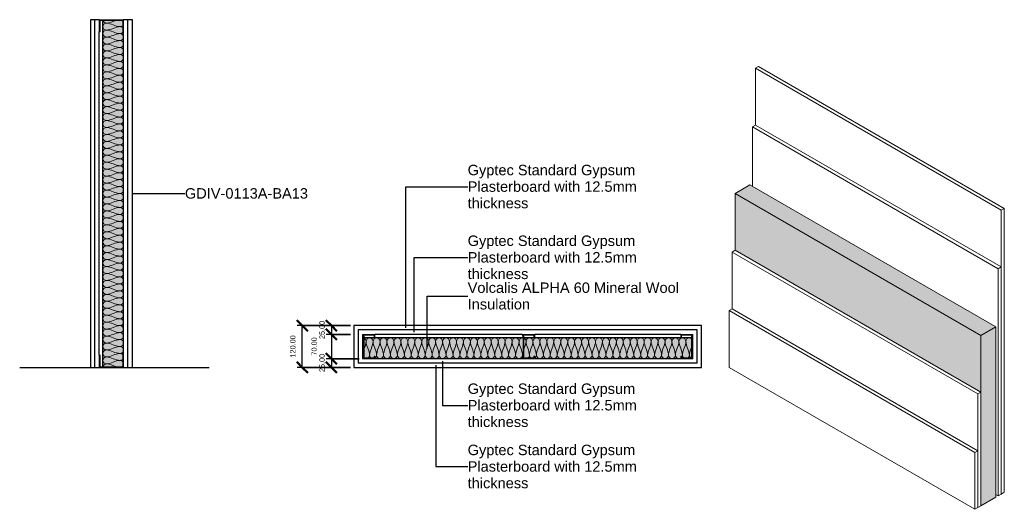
# Model space of a CAD drawing. Header units: millimetres. Extents: x -324 to 2509, y -408 to 1000.
import ezdxf

# ---------------------------------------------------------------- set-up
doc = ezdxf.new("R2010")
doc.units = ezdxf.units.MM
for name, color, linetype, lineweight in [('A-ANNO-DIMS', 211, 'Continuous', 30), ('A-ANNO-DIMS-10', 211, 'Continuous', 30), ('A-ANNO-IDEN', 131, 'Continuous', 30), ('A-DETL', 90, 'Continuous', 18), ('A-DETL-GENF', 92, 'Continuous', 18), ('A-FLOR-LEVL', 51, 'Continuous', 30), ('A-PART', 2, 'Continuous', 18), ('A-WALL', 113, 'Continuous', 25), ('A-WALL-IDEN', 211, 'Continuous', 30), ('A-WALL-PATT', 111, 'Continuous', 25), ('I-WALL', 2, 'Continuous', 25)]:
    doc.layers.add(name, color=color, linetype=linetype, lineweight=lineweight)
doc.styles.add('Arial', font='arial.ttf', dxfattribs={"height": 30})
doc.styles.add('Arial_1', font='arial.ttf', dxfattribs={"height": 15})
doc.dimstyles.new('Diagonal', dxfattribs={"dimscale": 304.8, "dimtxt": 15.303891, "dimasz": 0.104167, "dimexe": 0.049213, "dimexo": 0.032808, "dimgap": 0.049213, "dimtad": 1, "dimrnd": 0.01, "dimzin": 0, "dimdsep": 46, "dimtxsty": 'Arial_1', "dimblk1": 'OBLIQUE', "dimblk2": 'OBLIQUE', "dimsah": 1, "dimcen": 0.09, "dimazin": 0, "dimtfac": 1, "dimtdec": 4, "dimtix": 1, "dimtmove": 0, "dimatfit": 3, "dimfxl": 1, "dimtvp": 1, "dimtolj": 1, "dimtzin": 0, "dimarcsym": 2})
doc.dimstyles.new('Diagonal_1', dxfattribs={"dimscale": 304.8, "dimtxt": 15.303891, "dimasz": 0.104167, "dimexe": 0.049213, "dimexo": 0.032808, "dimgap": 0.049213, "dimtad": 1, "dimrnd": 0.01, "dimzin": 0, "dimdsep": 46, "dimtxsty": 'Arial_1', "dimblk1": 'OBLIQUE', "dimblk2": 'OBLIQUE', "dimsah": 1, "dimcen": 0.09, "dimazin": 0, "dimtfac": 1, "dimtdec": 4, "dimtix": 1, "dimtmove": 2, "dimatfit": 3, "dimfxl": 1, "dimtvp": 1, "dimtolj": 1, "dimtzin": 0, "dimarcsym": 2})

# ---------------------------------------------------------------- blocks, each defined once
blk = doc.blocks.new('metal-framing_raia - 70mm-7427-Section 1')
at = {"layer": 'A-DETL-GENF'}
for p, q in [((-93, 35), (-95, 35)), ((-95, 35), (-95, 0)), ((-95, 6), (-95, 29)), ((-93, 2), (-93, 35)), ((-93, 29), (-93, 6)), ((-25, 35), (-27, 35)), ((-27, 35), (-27, 2)), ((-27, 29), (-27, 6)), ((-25, 0), (-25, 35)), ((-25, 6), (-25, 29)), ((-95, 0), (-25, 0)), ((-27, 2), (-93, 2))]:
    blk.add_line(p, q, dxfattribs=at)
blk = doc.blocks.new('Repeating Detail - 70mm-6992-Level 1')
at = {"layer": 'A-DETL-GENF'}
for p, q in [((-63, 495), (-70, 495)), ((-70, 495), (-70, 460)), ((-70, 466), (-70, 489)), ((-68, 462), (-68, 493)), ((-68, 493), (-63, 493)), ((-68, 489), (-68, 466)), ((-63, 493), (-63, 495)), ((0, 495), (-7, 495)), ((-7, 495), (-7, 493)), ((-7, 493), (-2, 493)), ((-2, 493), (-2, 462)), ((-2, 489), (-2, 466)), ((0, 460), (0, 495)), ((0, 466), (0, 489)), ((-70, 460), (-65.8, 460)), ((-65.8, 460), (-69, 460)), ((-66.4, 462), (-68, 462)), ((-68, 462), (-66.4, 462)), ((-63.6, 464), (-66.4, 462)), ((-66.4, 462), (-63.6, 464)), ((-65.8, 460), (-63, 462)), ((-65.8, 460), (-63, 462)), ((-6.4, 464), (-63.6, 464)), ((-63.6, 464), (-6.4, 464)), ((-63, 462), (-7, 462)), ((-63, 462), (-7, 462)), ((-7, 462), (-4.2, 460)), ((-4.2, 460), (-7, 462)), ((-3.6, 462), (-6.4, 464)), ((-3.6, 462), (-6.4, 464)), ((-4.2, 460), (0, 460)), ((0, 460), (-4.2, 460)), ((-2, 462), (-3.6, 462)), ((-3.6, 462), (-2, 462)), ((-63, 35), (-70, 35)), ((-70, 35), (-70, 0)), ((-70, 6), (-70, 29)), ((-68, 2), (-68, 33)), ((-68, 33), (-63, 33)), ((-68, 29), (-68, 6)), ((-63, 33), (-63, 35)), ((0, 35), (-7, 35)), ((-7, 35), (-7, 33)), ((-7, 33), (-2, 33)), ((-2, 33), (-2, 2)), ((-2, 29), (-2, 6)), ((0, 0), (0, 35)), ((0, 6), (0, 29)), ((-70, 0), (-65.8, 0)), ((-65.8, 0), (-69, 0)), ((-66.4, 2), (-68, 2)), ((-68, 2), (-66.4, 2)), ((-63.6, 4), (-66.4, 2)), ((-66.4, 2), (-63.6, 4)), ((-65.8, 0), (-63, 2)), ((-65.8, 0), (-63, 2)), ((-6.4, 4), (-63.6, 4)), ((-63.6, 4), (-6.4, 4)), ((-63, 2), (-7, 2)), ((-63, 2), (-7, 2)), ((-7, 2), (-4.2, 0)), ((-4.2, 0), (-7, 2)), ((-3.6, 2), (-6.4, 4)), ((-3.6, 2), (-6.4, 4)), ((0, 0), (-4.2, 0)), ((-2, 2), (-3.6, 2)), ((-3.6, 2), (-2, 2)), ((-4.2, 0), (0, 0))]:
    blk.add_line(p, q, dxfattribs=at)
blk = doc.blocks.new('metal-framing_montante - 70mm-6992-Level 1')
at = {"layer": 'A-DETL-GENF'}
for p, q in [((-63, 35), (-70, 35)), ((-70, 35), (-70, 0)), ((-70, 6), (-70, 29)), ((-68, 2), (-68, 33)), ((-68, 33), (-63, 33)), ((-68, 29), (-68, 6)), ((-63, 33), (-63, 35)), ((0, 35), (-7, 35)), ((-7, 35), (-7, 33)), ((-7, 33), (-2, 33)), ((-2, 33), (-2, 2)), ((-2, 29), (-2, 6)), ((0, 0), (0, 35)), ((0, 6), (0, 29)), ((-70, 0), (-65.8, 0)), ((-65.8, 0), (-69, 0)), ((-66.4, 2), (-68, 2)), ((-68, 2), (-66.4, 2)), ((-63.6, 4), (-66.4, 2)), ((-66.4, 2), (-63.6, 4)), ((-65.8, 0), (-63, 2)), ((-65.8, 0), (-63, 2)), ((-6.4, 4), (-63.6, 4)), ((-63.6, 4), (-6.4, 4)), ((-63, 2), (-7, 2)), ((-63, 2), (-7, 2)), ((-7, 2), (-4.2, 0)), ((-4.2, 0), (-7, 2)), ((-3.6, 2), (-6.4, 4)), ((-3.6, 2), (-6.4, 4)), ((0, 0), (-4.2, 0)), ((-2, 2), (-3.6, 2)), ((-3.6, 2), (-2, 2)), ((-4.2, 0), (0, 0))]:
    blk.add_line(p, q, dxfattribs=at)
blk = doc.blocks.new('DIMBLOCK1-Level 1')
at = {"layer": 'A-ANNO-DIMS-10', "lineweight": 50}
for p, q in [((572.6, 120), (556.8, 135.9)), ((572.6, 120), (588.5, 104.1)), ((572.6, 95), (556.8, 110.9)), ((572.6, 95), (588.5, 79.1))]:
    blk.add_line(p, q, dxfattribs=at)
at = {"layer": 'A-ANNO-DIMS-10'}
for p, q in [((627.6, 120), (557.6, 120)), ((572.6, 120), (572.6, 95)), ((572.6, 120), (627.6, 120)), ((627.6, 95), (557.6, 95)), ((572.6, 95), (627.6, 95))]:
    blk.add_line(p, q, dxfattribs=at)
at = {"layer": 'A-ANNO-DIMS-10', "color": 0, "insert": (538.2, 81.5), "char_height": 15, "width": 62.44, "attachment_point": 1, "rotation": 90, "line_spacing_factor": 0.941778, "style": 'Arial_1'}
blk.add_mtext('25.00', dxfattribs=at)
blk = doc.blocks.new('_Oblique')
at = {"color": 0, "linetype": 'ByBlock', "lineweight": -2}
blk.add_line((-0.5, -0.5), (0.5, 0.5), dxfattribs=at)
blk = doc.blocks.new('DIMBLOCK2-Level 1')
at = {"layer": 'A-ANNO-DIMS-10', "lineweight": 50}
for p, q in [((572.6, 95), (556.8, 110.9)), ((572.6, 95), (588.5, 79.1)), ((572.6, 25), (556.8, 40.9)), ((572.6, 25), (588.5, 9.1))]:
    blk.add_line(p, q, dxfattribs=at)
at = {"layer": 'A-ANNO-DIMS-10'}
for p, q in [((627.6, 95), (557.6, 95)), ((572.6, 95), (572.6, 25)), ((572.6, 95), (627.6, 95)), ((652.6, 25), (557.6, 25)), ((572.6, 25), (652.6, 25))]:
    blk.add_line(p, q, dxfattribs=at)
at = {"layer": 'A-ANNO-DIMS-10', "color": 0, "insert": (515.5, 34), "char_height": 15, "width": 62.44, "attachment_point": 1, "rotation": 90, "line_spacing_factor": 0.941778, "style": 'Arial_1'}
blk.add_mtext('70.00', dxfattribs=at)
blk = doc.blocks.new('DIMBLOCK3-Level 1')
at = {"layer": 'A-ANNO-DIMS-10', "lineweight": 50}
for p, q in [((572.6, 25), (556.8, 40.9)), ((572.6, 0), (556.8, 15.9)), ((572.6, 25), (588.5, 9.1)), ((572.6, 0), (588.5, -15.9))]:
    blk.add_line(p, q, dxfattribs=at)
at = {"layer": 'A-ANNO-DIMS-10'}
for p, q in [((652.6, 25), (557.6, 25)), ((627.6, 0), (557.6, 0)), ((572.6, 25), (572.6, 0)), ((572.6, 25), (652.6, 25)), ((572.6, 0), (627.6, 0))]:
    blk.add_line(p, q, dxfattribs=at)
at = {"layer": 'A-ANNO-DIMS-10', "color": 0, "insert": (538.2, -13.5), "char_height": 15, "width": 62.44, "attachment_point": 1, "rotation": 90, "line_spacing_factor": 0.941778, "style": 'Arial_1'}
blk.add_mtext('25.00', dxfattribs=at)
blk = doc.blocks.new('DIMBLOCK4-Level 1')
at = {"layer": 'A-ANNO-DIMS-10', "lineweight": 50}
for p, q in [((488.8, 120), (472.9, 135.9)), ((488.8, 120), (504.6, 104.1)), ((488.8, 0), (472.9, 15.9)), ((488.8, 0), (504.6, -15.9))]:
    blk.add_line(p, q, dxfattribs=at)
at = {"layer": 'A-ANNO-DIMS-10'}
for p, q in [((627.6, 120), (473.8, 120)), ((488.8, 0), (488.8, 120)), ((488.8, 120), (627.6, 120)), ((627.6, 0), (473.8, 0)), ((488.8, 0), (627.6, 0))]:
    blk.add_line(p, q, dxfattribs=at)
at = {"layer": 'A-ANNO-DIMS-10', "color": 0, "insert": (454.3, 28.2), "char_height": 15, "width": 76.284, "attachment_point": 1, "rotation": 90, "line_spacing_factor": 0.941778, "style": 'Arial_1'}
blk.add_mtext('120.00', dxfattribs=at)

msp = doc.modelspace()

# ---------------------------------------------------------------- hatches: boundary and pattern name
at = {"layer": 'A-PART'}
for points in [[(2441.596, 91.856), (2484.022, 116.351), (1776.915, 524.599), (1734.489, 500.104), (2109.255, 283.733)], [(2441.596, -71.443), (2441.596, 91.856), (1734.489, 500.104), (1734.489, 336.805), (2432.757, -66.34)], [(2441.596, -398.042), (2484.022, -373.547), (2484.022, 116.351), (2441.596, 91.856)]]:
    msp.add_hatch(color=256, dxfattribs=at).paths.add_polyline_path(points)
at = {"layer": 'A-WALL-PATT'}
msp.add_hatch(color=256, dxfattribs=at).paths.add_polyline_path([(-27, 2), (-27, 35), (-25, 35), (-25, 965), (-27, 965), (-27, 998), (-85, 998), (-85, 2)])
h = msp.add_hatch(color=256, dxfattribs=at)
h.paths.add_polyline_path([(1577.615, 25), (1577.615, 32), (1579.615, 32), (1579.615, 27), (1610.615, 27), (1610.615, 28.584), (1608.665, 31.369), (1608.665, 85), (1126.565, 85), (1126.565, 31.369), (1124.615, 28.584), (1124.615, 27), (1155.615, 27), (1155.615, 32), (1157.615, 32), (1157.615, 25), (1340.837, 25)])
h.paths.add_polyline_path([(1122.615, 25), (1122.615, 29.215), (1124.565, 32), (1124.565, 85), (666.565, 85), (666.565, 31.369), (664.615, 28.584), (664.615, 27), (695.615, 27), (695.615, 32), (697.615, 32), (697.615, 25), (1043.935, 25)])
h.paths.add_polyline_path([(1612.615, 29.215), (1612.615, 85), (1610.665, 85), (1610.665, 32), (1611.107, 31.369)])
h.paths.add_polyline_path([(662.615, 29.215), (664.565, 32), (664.565, 85), (662.615, 85), (662.615, 31.369)])

# ---------------------------------------------------------------- linework, layer by layer
at = {"layer": 'A-ANNO-IDEN'}
for p, q in [((786.857, 519.544), (964.789, 519.544)), ((786.857, 113.562), (786.857, 519.544)), ((810.675, 316.121), (964.789, 316.121)), ((810.675, 100.816), (810.675, 316.121)), ((848.526, 204.978), (964.789, 204.928)), ((848.526, 54.593), (848.526, 204.978)), ((873.656, 5.918), (873.656, -285.552)), ((892.314, 17.371), (892.314, -109.418)), ((892.314, -109.418), (964.789, -109.418)), ((873.656, -285.552), (964.789, -285.552))]:
    msp.add_line(p, q, dxfattribs=at)
at = {"layer": 'A-DETL'}
for points in [[(-75, 990), (-79.044, 990), (-83.508, 993.889), (-84.696, 997.971)], [(-46.381, 998.065), (-55.894, 995.158), (-65.13, 990), (-75, 990)], [(-26.908, 995.343), (-27.68, 996.403), (-28.639, 997.35), (-29.7, 998.108)], [(-75, 970), (-79.714, 970), (-90.286, 980), (-79.714, 990), (-75, 990)], [(-75, 950), (-79.714, 950), (-90.286, 960), (-79.714, 970), (-75, 970)], [(-75, 990), (-61.256, 990), (-48.744, 980), (-35, 980)], [(-35, 980), (-48.744, 980), (-61.256, 970), (-75, 970)], [(-75, 970), (-61.256, 970), (-48.744, 960), (-35, 960)], [(-35, 980), (-32.047, 980), (-28.87, 981.962), (-26.908, 984.657)], [(-26.908, 975.343), (-28.87, 978.038), (-32.047, 980), (-35, 980)], [(-35, 960), (-31.936, 960), (-28.63, 962.113), (-26.691, 964.964)], [(-75, 930), (-79.714, 930), (-90.286, 940), (-79.714, 950), (-75, 950)], [(-35, 960), (-48.744, 960), (-61.256, 950), (-75, 950)], [(-75, 950), (-61.256, 950), (-48.744, 940), (-35, 940)], [(-35, 940), (-48.744, 940), (-61.256, 930), (-75, 930)], [(-35, 940), (-30.286, 940), (-19.714, 950), (-30.286, 960), (-35, 960)], [(-35, 920), (-30.286, 920), (-19.714, 930), (-30.286, 940), (-35, 940)], [(-75, 910), (-79.714, 910), (-90.286, 920), (-79.714, 930), (-75, 930)], [(-75, 890), (-79.714, 890), (-90.286, 900), (-79.714, 910), (-75, 910)], [(-75, 930), (-61.256, 930), (-48.744, 920), (-35, 920)], [(-35, 920), (-48.744, 920), (-61.256, 910), (-75, 910)], [(-75, 910), (-61.256, 910), (-48.744, 900), (-35, 900)], [(-35, 900), (-30.286, 900), (-19.714, 910), (-30.286, 920), (-35, 920)], [(-75, 870), (-79.714, 870), (-90.286, 880), (-79.714, 890), (-75, 890)], [(-35, 900), (-48.744, 900), (-61.256, 890), (-75, 890)], [(-75, 890), (-61.256, 890), (-48.744, 880), (-35, 880)], [(-35, 880), (-48.744, 880), (-61.256, 870), (-75, 870)], [(-35, 880), (-30.286, 880), (-19.714, 890), (-30.286, 900), (-35, 900)], [(-35, 860), (-30.286, 860), (-19.714, 870), (-30.286, 880), (-35, 880)], [(-75, 850), (-79.714, 850), (-90.286, 860), (-79.714, 870), (-75, 870)], [(-75, 830), (-79.714, 830), (-90.286, 840), (-79.714, 850), (-75, 850)], [(-75, 870), (-61.256, 870), (-48.744, 860), (-35, 860)], [(-35, 860), (-48.744, 860), (-61.256, 850), (-75, 850)], [(-75, 850), (-61.256, 850), (-48.744, 840), (-35, 840)], [(-35, 840), (-30.286, 840), (-19.714, 850), (-30.286, 860), (-35, 860)], [(-75, 810), (-79.714, 810), (-90.286, 820), (-79.714, 830), (-75, 830)], [(-35, 840), (-48.744, 840), (-61.256, 830), (-75, 830)], [(-75, 830), (-61.256, 830), (-48.744, 820), (-35, 820)], [(-35, 820), (-30.286, 820), (-19.714, 830), (-30.286, 840), (-35, 840)], [(-75, 790), (-79.714, 790), (-90.286, 800), (-79.714, 810), (-75, 810)], [(-35, 820), (-48.744, 820), (-61.256, 810), (-75, 810)], [(-75, 810), (-61.256, 810), (-48.744, 800), (-35, 800)], [(-35, 800), (-48.744, 800), (-61.256, 790), (-75, 790)], [(-35, 800), (-30.286, 800), (-19.714, 810), (-30.286, 820), (-35, 820)], [(-35, 780), (-30.286, 780), (-19.714, 790), (-30.286, 800), (-35, 800)], [(-75, 770), (-79.714, 770), (-90.286, 780), (-79.714, 790), (-75, 790)], [(-75, 750), (-79.714, 750), (-90.286, 760), (-79.714, 770), (-75, 770)], [(-75, 790), (-61.256, 790), (-48.744, 780), (-35, 780)], [(-35, 780), (-48.744, 780), (-61.256, 770), (-75, 770)], [(-75, 770), (-61.256, 770), (-48.744, 760), (-35, 760)], [(-35, 760), (-30.286, 760), (-19.714, 770), (-30.286, 780), (-35, 780)], [(-75, 730), (-79.714, 730), (-90.286, 740), (-79.714, 750), (-75, 750)], [(-35, 760), (-48.744, 760), (-61.256, 750), (-75, 750)], [(-75, 750), (-61.256, 750), (-48.744, 740), (-35, 740)], [(-35, 740), (-48.744, 740), (-61.256, 730), (-75, 730)], [(-35, 740), (-30.286, 740), (-19.714, 750), (-30.286, 760), (-35, 760)], [(-35, 720), (-30.286, 720), (-19.714, 730), (-30.286, 740), (-35, 740)], [(-75, 710), (-79.714, 710), (-90.286, 720), (-79.714, 730), (-75, 730)], [(-75, 690), (-79.714, 690), (-90.286, 700), (-79.714, 710), (-75, 710)], [(-75, 730), (-61.256, 730), (-48.744, 720), (-35, 720)], [(-35, 720), (-48.744, 720), (-61.256, 710), (-75, 710)], [(-75, 710), (-61.256, 710), (-48.744, 700), (-35, 700)], [(-35, 700), (-30.286, 700), (-19.714, 710), (-30.286, 720), (-35, 720)], [(-75, 670), (-79.714, 670), (-90.286, 680), (-79.714, 690), (-75, 690)], [(-35, 700), (-48.744, 700), (-61.256, 690), (-75, 690)], [(-75, 690), (-61.256, 690), (-48.744, 680), (-35, 680)], [(-35, 680), (-48.744, 680), (-61.256, 670), (-75, 670)], [(-35, 680), (-30.286, 680), (-19.714, 690), (-30.286, 700), (-35, 700)], [(-35, 660), (-30.286, 660), (-19.714, 670), (-30.286, 680), (-35, 680)], [(-75, 650), (-79.714, 650), (-90.286, 660), (-79.714, 670), (-75, 670)], [(-75, 670), (-61.256, 670), (-48.744, 660), (-35, 660)], [(-35, 660), (-48.744, 660), (-61.256, 650), (-75, 650)], [(-35, 640), (-30.286, 640), (-19.714, 650), (-30.286, 660), (-35, 660)], [(-75, 630), (-79.714, 630), (-90.286, 640), (-79.714, 650), (-75, 650)], [(-75, 610), (-79.714, 610), (-90.286, 620), (-79.714, 630), (-75, 630)], [(-75, 650), (-61.256, 650), (-48.744, 640), (-35, 640)], [(-35, 640), (-48.744, 640), (-61.256, 630), (-75, 630)], [(-75, 630), (-61.256, 630), (-48.744, 620), (-35, 620)], [(-35, 620), (-30.286, 620), (-19.714, 630), (-30.286, 640), (-35, 640)], [(-75, 590), (-79.714, 590), (-90.286, 600), (-79.714, 610), (-75, 610)], [(-35, 620), (-48.744, 620), (-61.256, 610), (-75, 610)], [(-75, 610), (-61.256, 610), (-48.744, 600), (-35, 600)], [(-35, 600), (-48.744, 600), (-61.256, 590), (-75, 590)], [(-35, 600), (-30.286, 600), (-19.714, 610), (-30.286, 620), (-35, 620)], [(-35, 580), (-30.286, 580), (-19.714, 590), (-30.286, 600), (-35, 600)], [(-75, 570), (-79.714, 570), (-90.286, 580), (-79.714, 590), (-75, 590)], [(-75, 550), (-79.714, 550), (-90.286, 560), (-79.714, 570), (-75, 570)], [(-75, 590), (-61.256, 590), (-48.744, 580), (-35, 580)], [(-35, 580), (-48.744, 580), (-61.256, 570), (-75, 570)], [(-75, 570), (-61.256, 570), (-48.744, 560), (-35, 560)], [(-35, 560), (-30.286, 560), (-19.714, 570), (-30.286, 580), (-35, 580)], [(-75, 530), (-79.714, 530), (-90.286, 540), (-79.714, 550), (-75, 550)], [(-35, 560), (-48.744, 560), (-61.256, 550), (-75, 550)], [(-75, 550), (-61.256, 550), (-48.744, 540), (-35, 540)], [(-35, 540), (-48.744, 540), (-61.256, 530), (-75, 530)], [(-35, 540), (-30.286, 540), (-19.714, 550), (-30.286, 560), (-35, 560)], [(-35, 520), (-30.286, 520), (-19.714, 530), (-30.286, 540), (-35, 540)], [(-75, 510), (-79.714, 510), (-90.286, 520), (-79.714, 530), (-75, 530)], [(-75, 490), (-79.714, 490), (-90.286, 500), (-79.714, 510), (-75, 510)], [(-75, 530), (-61.256, 530), (-48.744, 520), (-35, 520)], [(-35, 520), (-48.744, 520), (-61.256, 510), (-75, 510)], [(-75, 510), (-61.256, 510), (-48.744, 500), (-35, 500)], [(-35, 500), (-30.286, 500), (-19.714, 510), (-30.286, 520), (-35, 520)], [(-75, 470), (-79.714, 470), (-90.286, 480), (-79.714, 490), (-75, 490)], [(-35, 500), (-48.744, 500), (-61.256, 490), (-75, 490)], [(-75, 490), (-61.256, 490), (-48.744, 480), (-35, 480)], [(-35, 480), (-30.286, 480), (-19.714, 490), (-30.286, 500), (-35, 500)], [(-75, 450), (-79.714, 450), (-90.286, 460), (-79.714, 470), (-75, 470)], [(-35, 480), (-48.744, 480), (-61.256, 470), (-75, 470)], [(-75, 470), (-61.256, 470), (-48.744, 460), (-35, 460)], [(-35, 460), (-48.744, 460), (-61.256, 450), (-75, 450)], [(-35, 460), (-30.286, 460), (-19.714, 470), (-30.286, 480), (-35, 480)], [(-35, 440), (-30.286, 440), (-19.714, 450), (-30.286, 460), (-35, 460)], [(-75, 430), (-79.714, 430), (-90.286, 440), (-79.714, 450), (-75, 450)], [(-75, 410), (-79.714, 410), (-90.286, 420), (-79.714, 430), (-75, 430)], [(-75, 450), (-61.256, 450), (-48.744, 440), (-35, 440)], [(-35, 440), (-48.744, 440), (-61.256, 430), (-75, 430)], [(-75, 430), (-61.256, 430), (-48.744, 420), (-35, 420)], [(-35, 420), (-30.286, 420), (-19.714, 430), (-30.286, 440), (-35, 440)], [(-75, 390), (-79.714, 390), (-90.286, 400), (-79.714, 410), (-75, 410)], [(-35, 420), (-48.744, 420), (-61.256, 410), (-75, 410)], [(-75, 410), (-61.256, 410), (-48.744, 400), (-35, 400)], [(-35, 400), (-48.744, 400), (-61.256, 390), (-75, 390)], [(-35, 400), (-30.286, 400), (-19.714, 410), (-30.286, 420), (-35, 420)], [(-35, 380), (-30.286, 380), (-19.714, 390), (-30.286, 400), (-35, 400)], [(-75, 370), (-79.714, 370), (-90.286, 380), (-79.714, 390), (-75, 390)], [(-75, 350), (-79.714, 350), (-90.286, 360), (-79.714, 370), (-75, 370)], [(-75, 390), (-61.256, 390), (-48.744, 380), (-35, 380)], [(-35, 380), (-48.744, 380), (-61.256, 370), (-75, 370)], [(-75, 370), (-61.256, 370), (-48.744, 360), (-35, 360)], [(-35, 360), (-30.286, 360), (-19.714, 370), (-30.286, 380), (-35, 380)], [(-75, 330), (-79.714, 330), (-90.286, 340), (-79.714, 350), (-75, 350)], [(-35, 360), (-48.744, 360), (-61.256, 350), (-75, 350)], [(-75, 350), (-61.256, 350), (-48.744, 340), (-35, 340)], [(-35, 340), (-48.744, 340), (-61.256, 330), (-75, 330)], [(-35, 340), (-30.286, 340), (-19.714, 350), (-30.286, 360), (-35, 360)], [(-35, 320), (-30.286, 320), (-19.714, 330), (-30.286, 340), (-35, 340)], [(-75, 310), (-79.714, 310), (-90.286, 320), (-79.714, 330), (-75, 330)], [(-75, 330), (-61.256, 330), (-48.744, 320), (-35, 320)], [(-35, 320), (-48.744, 320), (-61.256, 310), (-75, 310)], [(-35, 300), (-30.286, 300), (-19.714, 310), (-30.286, 320), (-35, 320)], [(-75, 290), (-79.714, 290), (-90.286, 300), (-79.714, 310), (-75, 310)], [(-75, 270), (-79.714, 270), (-90.286, 280), (-79.714, 290), (-75, 290)], [(-75, 310), (-61.256, 310), (-48.744, 300), (-35, 300)], [(-35, 300), (-48.744, 300), (-61.256, 290), (-75, 290)], [(-75, 290), (-61.256, 290), (-48.744, 280), (-35, 280)], [(-35, 280), (-30.286, 280), (-19.714, 290), (-30.286, 300), (-35, 300)], [(-75, 250), (-79.714, 250), (-90.286, 260), (-79.714, 270), (-75, 270)], [(-35, 280), (-48.744, 280), (-61.256, 270), (-75, 270)], [(-75, 270), (-61.256, 270), (-48.744, 260), (-35, 260)], [(-35, 260), (-48.744, 260), (-61.256, 250), (-75, 250)], [(-35, 260), (-30.286, 260), (-19.714, 270), (-30.286, 280), (-35, 280)], [(-35, 240), (-30.286, 240), (-19.714, 250), (-30.286, 260), (-35, 260)], [(-75, 230), (-79.714, 230), (-90.286, 240), (-79.714, 250), (-75, 250)], [(-75, 210), (-79.714, 210), (-90.286, 220), (-79.714, 230), (-75, 230)], [(-75, 250), (-61.256, 250), (-48.744, 240), (-35, 240)], [(-35, 240), (-48.744, 240), (-61.256, 230), (-75, 230)], [(-75, 230), (-61.256, 230), (-48.744, 220), (-35, 220)], [(-35, 220), (-30.286, 220), (-19.714, 230), (-30.286, 240), (-35, 240)], [(-75, 190), (-79.714, 190), (-90.286, 200), (-79.714, 210), (-75, 210)], [(-35, 220), (-48.744, 220), (-61.256, 210), (-75, 210)], [(-75, 210), (-61.256, 210), (-48.744, 200), (-35, 200)], [(-35, 200), (-48.744, 200), (-61.256, 190), (-75, 190)], [(-35, 200), (-30.286, 200), (-19.714, 210), (-30.286, 220), (-35, 220)], [(-35, 180), (-30.286, 180), (-19.714, 190), (-30.286, 200), (-35, 200)], [(-75, 170), (-79.714, 170), (-90.286, 180), (-79.714, 190), (-75, 190)], [(-75, 150), (-79.714, 150), (-90.286, 160), (-79.714, 170), (-75, 170)], [(-75, 190), (-61.256, 190), (-48.744, 180), (-35, 180)], [(-35, 180), (-48.744, 180), (-61.256, 170), (-75, 170)], [(-75, 170), (-61.256, 170), (-48.744, 160), (-35, 160)], [(-35, 160), (-30.286, 160), (-19.714, 170), (-30.286, 180), (-35, 180)], [(-75, 130), (-79.714, 130), (-90.286, 140), (-79.714, 150), (-75, 150)], [(-35, 160), (-48.744, 160), (-61.256, 150), (-75, 150)], [(-75, 150), (-61.256, 150), (-48.744, 140), (-35, 140)], [(-35, 140), (-30.286, 140), (-19.714, 150), (-30.286, 160), (-35, 160)], [(-75, 110), (-79.714, 110), (-90.286, 120), (-79.714, 130), (-75, 130)], [(-35, 140), (-48.744, 140), (-61.256, 130), (-75, 130)], [(-75, 130), (-61.256, 130), (-48.744, 120), (-35, 120)], [(-35, 120), (-48.744, 120), (-61.256, 110), (-75, 110)], [(-35, 120), (-30.286, 120), (-19.714, 130), (-30.286, 140), (-35, 140)], [(-35, 100), (-30.286, 100), (-19.714, 110), (-30.286, 120), (-35, 120)], [(-75, 90), (-79.714, 90), (-90.286, 100), (-79.714, 110), (-75, 110)], [(-75, 70), (-79.714, 70), (-90.286, 80), (-79.714, 90), (-75, 90)], [(-75, 110), (-61.256, 110), (-48.744, 100), (-35, 100)], [(-35, 100), (-48.744, 100), (-61.256, 90), (-75, 90)], [(-75, 90), (-61.256, 90), (-48.744, 80), (-35, 80)], [(-35, 80), (-30.286, 80), (-19.714, 90), (-30.286, 100), (-35, 100)], [(662.615, 85), (663.269, 85), (663.934, 84.898), (664.594, 84.711)], [(672.615, 75), (672.615, 79.714), (682.615, 90.286), (692.615, 79.714), (692.615, 75)], [(692.615, 75), (692.615, 79.714), (702.615, 90.286), (712.615, 79.714), (712.615, 75)], [(712.615, 75), (712.615, 79.714), (722.615, 90.286), (732.615, 79.714), (732.615, 75)], [(732.615, 75), (732.615, 79.714), (742.615, 90.286), (752.615, 79.714), (752.615, 75)], [(752.615, 75), (752.615, 79.714), (762.615, 90.286), (772.615, 79.714), (772.615, 75)], [(772.615, 75), (772.615, 79.714), (782.615, 90.286), (792.615, 79.714), (792.615, 75)], [(792.615, 75), (792.615, 79.714), (802.615, 90.286), (812.615, 79.714), (812.615, 75)], [(812.615, 75), (812.615, 79.714), (822.615, 90.286), (832.615, 79.714), (832.615, 75)], [(832.615, 75), (832.615, 79.714), (842.615, 90.286), (852.615, 79.714), (852.615, 75)], [(852.615, 75), (852.615, 79.714), (862.615, 90.286), (872.615, 79.714), (872.615, 75)], [(872.615, 75), (872.615, 79.714), (882.615, 90.286), (892.615, 79.714), (892.615, 75)], [(892.615, 75), (892.615, 79.714), (902.615, 90.286), (912.615, 79.714), (912.615, 75)], [(912.615, 75), (912.615, 79.714), (922.615, 90.286), (932.615, 79.714), (932.615, 75)], [(932.615, 75), (932.615, 79.714), (942.615, 90.286), (952.615, 79.714), (952.615, 75)], [(952.615, 75), (952.615, 79.714), (962.615, 90.286), (972.615, 79.714), (972.615, 75)], [(972.615, 75), (972.615, 79.714), (982.615, 90.286), (992.615, 79.714), (992.615, 75)], [(992.615, 75), (992.615, 79.714), (1002.615, 90.286), (1012.615, 79.714), (1012.615, 75)], [(1012.615, 75), (1012.615, 79.714), (1022.615, 90.286), (1032.615, 79.714), (1032.615, 75)], [(1032.615, 75), (1032.615, 79.714), (1042.615, 90.286), (1052.615, 79.714), (1052.615, 75)], [(1052.615, 75), (1052.615, 79.714), (1062.615, 90.286), (1072.615, 79.714), (1072.615, 75)], [(1072.615, 75), (1072.615, 79.714), (1082.615, 90.286), (1092.615, 79.714), (1092.615, 75)], [(1092.615, 75), (1092.615, 79.714), (1102.615, 90.286), (1112.615, 79.714), (1112.615, 75)], [(1132.615, 75), (1132.615, 79.714), (1142.615, 90.286), (1152.615, 79.714), (1152.615, 75)], [(1152.615, 75), (1152.615, 79.714), (1162.615, 90.286), (1172.615, 79.714), (1172.615, 75)], [(1172.615, 75), (1172.615, 79.714), (1182.615, 90.286), (1192.615, 79.714), (1192.615, 75)], [(1192.615, 75), (1192.615, 79.714), (1202.615, 90.286), (1212.615, 79.714), (1212.615, 75)], [(1212.615, 75), (1212.615, 79.714), (1222.615, 90.286), (1232.615, 79.714), (1232.615, 75)], [(1232.615, 75), (1232.615, 79.714), (1242.615, 90.286), (1252.615, 79.714), (1252.615, 75)], [(1252.615, 75), (1252.615, 79.714), (1262.615, 90.286), (1272.615, 79.714), (1272.615, 75)], [(1272.615, 75), (1272.615, 79.714), (1282.615, 90.286), (1292.615, 79.714), (1292.615, 75)], [(1292.615, 75), (1292.615, 79.714), (1302.615, 90.286), (1312.615, 79.714), (1312.615, 75)], [(1312.615, 75), (1312.615, 79.714), (1322.615, 90.286), (1332.615, 79.714), (1332.615, 75)], [(1332.615, 75), (1332.615, 79.714), (1342.615, 90.286), (1352.615, 79.714), (1352.615, 75)], [(1352.615, 75), (1352.615, 79.714), (1362.615, 90.286), (1372.615, 79.714), (1372.615, 75)], [(1372.615, 75), (1372.615, 79.714), (1382.615, 90.286), (1392.615, 79.714), (1392.615, 75)], [(1392.615, 75), (1392.615, 79.714), (1402.615, 90.286), (1412.615, 79.714), (1412.615, 75)], [(1412.615, 75), (1412.615, 79.714), (1422.615, 90.286), (1432.615, 79.714), (1432.615, 75)], [(1432.615, 75), (1432.615, 79.714), (1442.615, 90.286), (1452.615, 79.714), (1452.615, 75)], [(1452.615, 75), (1452.615, 79.714), (1462.615, 90.286), (1472.615, 79.714), (1472.615, 75)], [(1472.615, 75), (1472.615, 79.714), (1482.615, 90.286), (1492.615, 79.714), (1492.615, 75)], [(1492.615, 75), (1492.615, 79.714), (1502.615, 90.286), (1512.615, 79.714), (1512.615, 75)], [(1512.615, 75), (1512.615, 79.714), (1522.615, 90.286), (1532.615, 79.714), (1532.615, 75)], [(1532.615, 75), (1532.615, 79.714), (1542.615, 90.286), (1552.615, 79.714), (1552.615, 75)], [(1552.615, 75), (1552.615, 79.714), (1562.615, 90.286), (1572.615, 79.714), (1572.615, 75)], [(1572.615, 75), (1572.615, 79.714), (1582.615, 90.286), (1592.615, 79.714), (1592.615, 75)], [(-75, 50), (-79.714, 50), (-90.286, 60), (-79.714, 70), (-75, 70)], [(-35, 80), (-48.744, 80), (-61.256, 70), (-75, 70)], [(-75, 70), (-61.256, 70), (-48.744, 60), (-35, 60)], [(-35, 60), (-48.744, 60), (-61.256, 50), (-75, 50)], [(-35, 60), (-30.286, 60), (-19.714, 70), (-30.286, 80), (-35, 80)], [(-35, 40), (-30.286, 40), (-19.714, 50), (-30.286, 60), (-35, 60)], [(672.615, 75), (672.615, 67.079), (669.293, 59.567), (666.479, 51.992)], [(666.593, 83.879), (669.882, 82.076), (672.615, 78.39), (672.615, 75)], [(682.615, 35), (682.615, 48.744), (672.615, 61.256), (672.615, 75)], [(692.615, 75), (692.615, 61.256), (682.615, 48.744), (682.615, 35)], [(702.615, 35), (702.615, 48.744), (692.615, 61.256), (692.615, 75)], [(712.615, 75), (712.615, 61.256), (702.615, 48.744), (702.615, 35)], [(722.615, 35), (722.615, 48.744), (712.615, 61.256), (712.615, 75)], [(732.615, 75), (732.615, 61.256), (722.615, 48.744), (722.615, 35)], [(742.615, 35), (742.615, 48.744), (732.615, 61.256), (732.615, 75)], [(752.615, 75), (752.615, 61.256), (742.615, 48.744), (742.615, 35)], [(762.615, 35), (762.615, 48.744), (752.615, 61.256), (752.615, 75)], [(772.615, 75), (772.615, 61.256), (762.615, 48.744), (762.615, 35)], [(782.615, 35), (782.615, 48.744), (772.615, 61.256), (772.615, 75)], [(792.615, 75), (792.615, 61.256), (782.615, 48.744), (782.615, 35)], [(802.615, 35), (802.615, 48.744), (792.615, 61.256), (792.615, 75)], [(812.615, 75), (812.615, 61.256), (802.615, 48.744), (802.615, 35)], [(822.615, 35), (822.615, 48.744), (812.615, 61.256), (812.615, 75)], [(832.615, 75), (832.615, 61.256), (822.615, 48.744), (822.615, 35)], [(842.615, 35), (842.615, 48.744), (832.615, 61.256), (832.615, 75)], [(852.615, 75), (852.615, 61.256), (842.615, 48.744), (842.615, 35)], [(862.615, 35), (862.615, 48.744), (852.615, 61.256), (852.615, 75)], [(872.615, 75), (872.615, 61.256), (862.615, 48.744), (862.615, 35)], [(882.615, 35), (882.615, 48.744), (872.615, 61.256), (872.615, 75)], [(892.615, 75), (892.615, 61.256), (882.615, 48.744), (882.615, 35)], [(902.615, 35), (902.615, 48.744), (892.615, 61.256), (892.615, 75)], [(912.615, 75), (912.615, 61.256), (902.615, 48.744), (902.615, 35)], [(922.615, 35), (922.615, 48.744), (912.615, 61.256), (912.615, 75)], [(932.615, 75), (932.615, 61.256), (922.615, 48.744), (922.615, 35)], [(942.615, 35), (942.615, 48.744), (932.615, 61.256), (932.615, 75)], [(952.615, 75), (952.615, 61.256), (942.615, 48.744), (942.615, 35)], [(962.615, 35), (962.615, 48.744), (952.615, 61.256), (952.615, 75)], [(972.615, 75), (972.615, 61.256), (962.615, 48.744), (962.615, 35)], [(982.615, 35), (982.615, 48.744), (972.615, 61.256), (972.615, 75)], [(992.615, 75), (992.615, 61.256), (982.615, 48.744), (982.615, 35)], [(1002.615, 35), (1002.615, 48.744), (992.615, 61.256), (992.615, 75)], [(1012.615, 75), (1012.615, 61.256), (1002.615, 48.744), (1002.615, 35)], [(1022.615, 35), (1022.615, 48.744), (1012.615, 61.256), (1012.615, 75)], [(1032.615, 75), (1032.615, 61.256), (1022.615, 48.744), (1022.615, 35)], [(1042.615, 35), (1042.615, 48.744), (1032.615, 61.256), (1032.615, 75)], [(1052.615, 75), (1052.615, 61.256), (1042.615, 48.744), (1042.615, 35)], [(1062.615, 35), (1062.615, 48.744), (1052.615, 61.256), (1052.615, 75)], [(1072.615, 75), (1072.615, 61.256), (1062.615, 48.744), (1062.615, 35)], [(1082.615, 35), (1082.615, 48.744), (1072.615, 61.256), (1072.615, 75)], [(1092.615, 75), (1092.615, 61.256), (1082.615, 48.744), (1082.615, 35)], [(1102.615, 35), (1102.615, 48.744), (1092.615, 61.256), (1092.615, 75)], [(1112.615, 75), (1112.615, 61.256), (1102.615, 48.744), (1102.615, 35)], [(1122.615, 35), (1122.615, 48.744), (1112.615, 61.256), (1112.615, 75)], [(1132.615, 75), (1132.615, 67.079), (1129.293, 59.567), (1126.479, 51.992)], [(1126.615, 83.934), (1129.976, 82.152), (1132.615, 78.425), (1132.615, 75)], [(1142.615, 35), (1142.615, 48.744), (1132.615, 61.256), (1132.615, 75)], [(1152.615, 75), (1152.615, 61.256), (1142.615, 48.744), (1142.615, 35)], [(1162.615, 35), (1162.615, 48.744), (1152.615, 61.256), (1152.615, 75)], [(1172.615, 75), (1172.615, 61.256), (1162.615, 48.744), (1162.615, 35)], [(1182.615, 35), (1182.615, 48.744), (1172.615, 61.256), (1172.615, 75)], [(1192.615, 75), (1192.615, 61.256), (1182.615, 48.744), (1182.615, 35)], [(1202.615, 35), (1202.615, 48.744), (1192.615, 61.256), (1192.615, 75)], [(1212.615, 75), (1212.615, 61.256), (1202.615, 48.744), (1202.615, 35)], [(1222.615, 35), (1222.615, 48.744), (1212.615, 61.256), (1212.615, 75)], [(1232.615, 75), (1232.615, 61.256), (1222.615, 48.744), (1222.615, 35)], [(1242.615, 35), (1242.615, 48.744), (1232.615, 61.256), (1232.615, 75)], [(1252.615, 75), (1252.615, 61.256), (1242.615, 48.744), (1242.615, 35)], [(1262.615, 35), (1262.615, 48.744), (1252.615, 61.256), (1252.615, 75)], [(1272.615, 75), (1272.615, 61.256), (1262.615, 48.744), (1262.615, 35)], [(1282.615, 35), (1282.615, 48.744), (1272.615, 61.256), (1272.615, 75)], [(1292.615, 75), (1292.615, 61.256), (1282.615, 48.744), (1282.615, 35)], [(1302.615, 35), (1302.615, 48.744), (1292.615, 61.256), (1292.615, 75)], [(1312.615, 75), (1312.615, 61.256), (1302.615, 48.744), (1302.615, 35)], [(1322.615, 35), (1322.615, 48.744), (1312.615, 61.256), (1312.615, 75)], [(1332.615, 75), (1332.615, 61.256), (1322.615, 48.744), (1322.615, 35)], [(1342.615, 35), (1342.615, 48.744), (1332.615, 61.256), (1332.615, 75)], [(1352.615, 75), (1352.615, 61.256), (1342.615, 48.744), (1342.615, 35)], [(1362.615, 35), (1362.615, 48.744), (1352.615, 61.256), (1352.615, 75)], [(1372.615, 75), (1372.615, 61.256), (1362.615, 48.744), (1362.615, 35)], [(1382.615, 35), (1382.615, 48.744), (1372.615, 61.256), (1372.615, 75)], [(1392.615, 75), (1392.615, 61.256), (1382.615, 48.744), (1382.615, 35)], [(1402.615, 35), (1402.615, 48.744), (1392.615, 61.256), (1392.615, 75)], [(1412.615, 75), (1412.615, 61.256), (1402.615, 48.744), (1402.615, 35)], [(1422.615, 35), (1422.615, 48.744), (1412.615, 61.256), (1412.615, 75)], [(1432.615, 75), (1432.615, 61.256), (1422.615, 48.744), (1422.615, 35)], [(1442.615, 35), (1442.615, 48.744), (1432.615, 61.256), (1432.615, 75)], [(1452.615, 75), (1452.615, 61.256), (1442.615, 48.744), (1442.615, 35)], [(1462.615, 35), (1462.615, 48.744), (1452.615, 61.256), (1452.615, 75)], [(1472.615, 75), (1472.615, 61.256), (1462.615, 48.744), (1462.615, 35)], [(1482.615, 35), (1482.615, 48.744), (1472.615, 61.256), (1472.615, 75)], [(1492.615, 75), (1492.615, 61.256), (1482.615, 48.744), (1482.615, 35)], [(1502.615, 35), (1502.615, 48.744), (1492.615, 61.256), (1492.615, 75)], [(1512.615, 75), (1512.615, 61.256), (1502.615, 48.744), (1502.615, 35)], [(1522.615, 35), (1522.615, 48.744), (1512.615, 61.256), (1512.615, 75)], [(1532.615, 75), (1532.615, 61.256), (1522.615, 48.744), (1522.615, 35)], [(1542.615, 35), (1542.615, 48.744), (1532.615, 61.256), (1532.615, 75)], [(1552.615, 75), (1552.615, 61.256), (1542.615, 48.744), (1542.615, 35)], [(1562.615, 35), (1562.615, 48.744), (1552.615, 61.256), (1552.615, 75)], [(1572.615, 75), (1572.615, 61.256), (1562.615, 48.744), (1562.615, 35)], [(1582.615, 35), (1582.615, 48.744), (1572.615, 61.256), (1572.615, 75)], [(1592.615, 75), (1592.615, 61.256), (1582.615, 48.744), (1582.615, 35)], [(1602.615, 35), (1602.615, 48.744), (1592.615, 61.256), (1592.615, 75)], [(1608.752, 58.008), (1605.937, 50.433), (1602.615, 42.921), (1602.615, 35)], [(1612.615, 75), (1612.615, 71.177), (1611.841, 67.448), (1610.724, 63.763)], [(1610.765, 80.242), (1611.91, 78.621), (1612.615, 76.77), (1612.615, 75)], [(-75, 30), (-79.714, 30), (-90.286, 40), (-79.714, 50), (-75, 50)], [(-75, 10), (-79.714, 10), (-90.286, 20), (-79.714, 30), (-75, 30)], [(-75, 50), (-61.256, 50), (-48.744, 40), (-35, 40)], [(-35, 40), (-48.744, 40), (-61.256, 30), (-75, 30)], [(-75, 30), (-61.256, 30), (-48.744, 20), (-35, 20)], [(-26.691, 35.036), (-28.63, 37.887), (-31.936, 40), (-35, 40)], [(664.506, 46.237), (663.389, 42.552), (662.615, 38.823), (662.615, 35)], [(662.615, 35), (662.615, 33.664), (663.017, 32.282), (663.706, 30.987)], [(664.933, 29.139), (665.609, 28.301), (666.402, 27.541), (667.272, 26.908)], [(677.958, 26.908), (680.653, 28.87), (682.615, 32.047), (682.615, 35)], [(682.615, 35), (682.615, 32.047), (684.577, 28.87), (687.272, 26.908)], [(697.651, 26.691), (700.503, 28.63), (702.615, 31.936), (702.615, 35)], [(702.615, 35), (702.615, 30.286), (712.615, 19.714), (722.615, 30.286), (722.615, 35)], [(722.615, 35), (722.615, 30.286), (732.615, 19.714), (742.615, 30.286), (742.615, 35)], [(742.615, 35), (742.615, 30.286), (752.615, 19.714), (762.615, 30.286), (762.615, 35)], [(762.615, 35), (762.615, 30.286), (772.615, 19.714), (782.615, 30.286), (782.615, 35)], [(782.615, 35), (782.615, 30.286), (792.615, 19.714), (802.615, 30.286), (802.615, 35)], [(802.615, 35), (802.615, 30.286), (812.615, 19.714), (822.615, 30.286), (822.615, 35)], [(822.615, 35), (822.615, 30.286), (832.615, 19.714), (842.615, 30.286), (842.615, 35)], [(842.615, 35), (842.615, 30.286), (852.615, 19.714), (862.615, 30.286), (862.615, 35)], [(862.615, 35), (862.615, 30.286), (872.615, 19.714), (882.615, 30.286), (882.615, 35)], [(882.615, 35), (882.615, 30.286), (892.615, 19.714), (902.615, 30.286), (902.615, 35)], [(902.615, 35), (902.615, 30.286), (912.615, 19.714), (922.615, 30.286), (922.615, 35)], [(922.615, 35), (922.615, 30.286), (932.615, 19.714), (942.615, 30.286), (942.615, 35)], [(942.615, 35), (942.615, 30.286), (952.615, 19.714), (962.615, 30.286), (962.615, 35)], [(962.615, 35), (962.615, 30.286), (972.615, 19.714), (982.615, 30.286), (982.615, 35)], [(982.615, 35), (982.615, 30.286), (992.615, 19.714), (1002.615, 30.286), (1002.615, 35)], [(1002.615, 35), (1002.615, 30.286), (1012.615, 19.714), (1022.615, 30.286), (1022.615, 35)], [(1022.615, 35), (1022.615, 30.286), (1032.615, 19.714), (1042.615, 30.286), (1042.615, 35)], [(1042.615, 35), (1042.615, 30.286), (1052.615, 19.714), (1062.615, 30.286), (1062.615, 35)], [(1062.615, 35), (1062.615, 30.286), (1072.615, 19.714), (1082.615, 30.286), (1082.615, 35)], [(1082.615, 35), (1082.615, 30.286), (1092.615, 19.714), (1102.615, 30.286), (1102.615, 35)], [(1102.615, 35), (1102.615, 30.286), (1112.615, 19.714), (1122.615, 30.286), (1122.615, 35)], [(1124.506, 46.237), (1123.389, 42.552), (1122.615, 38.823), (1122.615, 35)], [(1122.615, 35), (1122.615, 33.664), (1123.017, 32.282), (1123.706, 30.987)], [(1124.933, 29.139), (1125.609, 28.301), (1126.402, 27.541), (1127.272, 26.908)], [(1137.958, 26.908), (1140.653, 28.87), (1142.615, 32.047), (1142.615, 35)], [(1142.615, 35), (1142.615, 32.047), (1144.577, 28.87), (1147.272, 26.908)], [(1157.651, 26.691), (1160.503, 28.63), (1162.615, 31.936), (1162.615, 35)], [(1162.615, 35), (1162.615, 30.286), (1172.615, 19.714), (1182.615, 30.286), (1182.615, 35)], [(1182.615, 35), (1182.615, 30.286), (1192.615, 19.714), (1202.615, 30.286), (1202.615, 35)], [(1202.615, 35), (1202.615, 30.286), (1212.615, 19.714), (1222.615, 30.286), (1222.615, 35)], [(1222.615, 35), (1222.615, 30.286), (1232.615, 19.714), (1242.615, 30.286), (1242.615, 35)], [(1242.615, 35), (1242.615, 30.286), (1252.615, 19.714), (1262.615, 30.286), (1262.615, 35)], [(1262.615, 35), (1262.615, 30.286), (1272.615, 19.714), (1282.615, 30.286), (1282.615, 35)], [(1282.615, 35), (1282.615, 30.286), (1292.615, 19.714), (1302.615, 30.286), (1302.615, 35)], [(1302.615, 35), (1302.615, 30.286), (1312.615, 19.714), (1322.615, 30.286), (1322.615, 35)], [(1322.615, 35), (1322.615, 30.286), (1332.615, 19.714), (1342.615, 30.286), (1342.615, 35)], [(1342.615, 35), (1342.615, 30.286), (1352.615, 19.714), (1362.615, 30.286), (1362.615, 35)], [(1362.615, 35), (1362.615, 30.286), (1372.615, 19.714), (1382.615, 30.286), (1382.615, 35)], [(1382.615, 35), (1382.615, 30.286), (1392.615, 19.714), (1402.615, 30.286), (1402.615, 35)], [(1402.615, 35), (1402.615, 30.286), (1412.615, 19.714), (1422.615, 30.286), (1422.615, 35)], [(1422.615, 35), (1422.615, 30.286), (1432.615, 19.714), (1442.615, 30.286), (1442.615, 35)], [(1442.615, 35), (1442.615, 30.286), (1452.615, 19.714), (1462.615, 30.286), (1462.615, 35)], [(1462.615, 35), (1462.615, 30.286), (1472.615, 19.714), (1482.615, 30.286), (1482.615, 35)], [(1482.615, 35), (1482.615, 30.286), (1492.615, 19.714), (1502.615, 30.286), (1502.615, 35)], [(1502.615, 35), (1502.615, 30.286), (1512.615, 19.714), (1522.615, 30.286), (1522.615, 35)], [(1522.615, 35), (1522.615, 30.286), (1532.615, 19.714), (1542.615, 30.286), (1542.615, 35)], [(1542.615, 35), (1542.615, 30.286), (1552.615, 19.714), (1562.615, 30.286), (1562.615, 35)], [(1579.821, 28.582), (1581.511, 30.442), (1582.615, 32.784), (1582.615, 35)], [(1582.615, 35), (1582.615, 32.047), (1584.577, 28.87), (1587.272, 26.908)], [(1597.958, 26.908), (1600.653, 28.87), (1602.615, 32.047), (1602.615, 35)], [(1602.615, 35), (1602.615, 32.047), (1604.689, 28.87), (1607.398, 26.908)], [(-84.696, 2.029), (-83.508, 6.111), (-79.044, 10), (-75, 10)], [(-35, 20), (-48.744, 20), (-61.256, 10), (-75, 10)], [(-75, 10), (-65.13, 10), (-55.894, 4.842), (-46.381, 1.935)], [(-35, 20), (-32.047, 20), (-28.87, 21.962), (-26.908, 24.657)], [(-26.908, 15.343), (-28.87, 18.038), (-32.047, 20), (-35, 20)], [(-29.7, 1.892), (-28.639, 2.65), (-27.68, 3.597), (-26.908, 4.657)]]:
    msp.add_open_spline(points, degree=3, dxfattribs=at)
for points, knots in [([(1112.615, 75), (1112.615, 79.714), (1118.29, 85.714), (1123.965, 84.904), (1124.628, 84.725)], [0, 0, 0, 0, 1.41421356, 1.60514955, 1.60514955, 1.60514955, 1.60514955]), ([(1592.615, 75), (1592.615, 79.714), (1599.838, 87.35), (1607.06, 83.956), (1608.843, 82.381)], [0, 0, 0, 0, 1.41421356, 2.04280918, 2.04280918, 2.04280918, 2.04280918]), ([(1562.615, 35), (1562.615, 30.286), (1569.365, 23.15), (1576.115, 25.648), (1577.651, 26.691)], [0, 0, 0, 0, 1.41421356, 1.90918831, 1.90918831, 1.90918831, 1.90918831])]:
    msp.add_open_spline(points, degree=3, knots=knots, dxfattribs=at)
at = {"layer": 'A-FLOR-LEVL'}
msp.add_line((-324.116, 0), (220.622, 0), dxfattribs=at)
at = {"layer": 'A-PART'}
for p, q in [((1801.664, 865.486), (1792.825, 860.383)), ((1792.825, 860.383), (2499.932, 452.135)), ((1792.825, 697.084), (1792.825, 860.383)), ((2508.771, 457.238), (1801.664, 865.486)), ((1792.825, 697.084), (1783.986, 691.981)), ((1783.986, 691.981), (2491.093, 283.733)), ((1783.986, 520.517), (1783.986, 691.981)), ((1792.825, 697.084), (2499.932, 288.836)), ((1776.915, 524.599), (1734.489, 500.104)), ((1776.915, 524.599), (2484.022, 116.351)), ((1734.489, 500.104), (2441.596, 91.856)), ((1734.489, 336.805), (1734.489, 500.104)), ((2508.771, 457.238), (2499.932, 452.135)), ((2508.771, -359.258), (2508.771, 457.238)), ((2499.932, 452.135), (2499.932, -364.362)), ((1734.489, 336.805), (1725.65, 331.702)), ((1725.65, 331.702), (2432.757, -76.547)), ((1725.65, 168.402), (1725.65, 331.702)), ((1734.489, 336.805), (2441.596, -71.443)), ((2499.932, 288.836), (2491.093, 283.733)), ((2491.093, 283.733), (2491.093, -369.465)), ((2499.932, 288.836), (2499.932, -364.362)), ((1725.65, 168.402), (1716.811, 163.299)), ((2423.918, -244.949), (1716.811, 163.299)), ((1716.811, 163.299), (1716.811, 0)), ((1725.65, 168.402), (2432.757, -239.846)), ((2484.022, 116.351), (2441.596, 91.856)), ((2484.022, 116.351), (2484.022, -373.547)), ((2441.596, 91.856), (2441.596, -398.042)), ((1716.811, 0), (2423.918, -408.248)), ((2441.596, -71.443), (2432.757, -76.547)), ((2432.757, -76.547), (2432.757, -403.145)), ((2441.596, -71.443), (2441.596, -398.042)), ((2432.757, -239.846), (2423.918, -244.949)), ((2423.918, -408.248), (2423.918, -244.949)), ((2432.757, -239.846), (2432.757, -403.145)), ((2491.093, -369.465), (2484.022, -365.382)), ((2499.932, -364.362), (2491.093, -369.465)), ((2508.771, -359.258), (2499.932, -364.362)), ((2484.022, -373.547), (2441.596, -398.042)), ((2432.757, -403.145), (2423.918, -408.248)), ((2441.596, -398.042), (2432.757, -403.145))]:
    msp.add_line(p, q, dxfattribs=at)
at = {"layer": 'A-WALL'}
for p, q in [((-107.5, 0), (-107.5, 1000)), ((-85, 2), (-85, 998)), ((-12.5, 0), (-12.5, 1000)), ((-95, 35), (-95, 965)), ((-25, 35), (-25, 965)), ((1625.115, 107.5), (650.115, 107.5)), ((650.115, 107.5), (650.115, 12.5)), ((662.615, 90.785), (662.615, 29.215)), ((664.565, 85), (662.615, 85)), ((1124.565, 85), (666.565, 85)), ((1122.615, 95), (697.615, 95)), ((1608.665, 85), (1126.565, 85)), ((1577.615, 95), (1157.615, 95)), ((1612.615, 85), (1610.665, 85)), ((1612.615, 29.215), (1612.615, 90.785)), ((1625.115, 12.5), (1625.115, 107.5)), ((1625.115, 12.5), (650.115, 12.5)), ((1122.615, 25), (697.615, 25)), ((1577.615, 25), (1157.615, 25))]:
    msp.add_line(p, q, dxfattribs=at)
at = {"layer": 'A-WALL-IDEN'}
msp.add_line((0, 500), (151.23, 500), dxfattribs=at)
at = {"layer": 'I-WALL'}
for p, q in [((-95, 1000), (-120, 1000)), ((-120, 1000), (-120, 0)), ((0, 1000), (-25, 1000)), ((0, 0), (0, 1000)), ((1637.615, 120), (637.615, 120)), ((637.615, 120), (637.615, 0)), ((1637.615, 0), (1637.615, 120)), ((-120, 0), (-95, 0)), ((-25, 0), (0, 0)), ((637.615, 0), (1637.615, 0))]:
    msp.add_line(p, q, dxfattribs=at)

# ---------------------------------------------------------------- block references
at = {"layer": 'A-DETL-GENF'}
for name, p, rotation in [('metal-framing_raia - 70mm-7427-Section 1', (-120, 1000), 180), ('Repeating Detail - 70mm-6992-Level 1', (662.615, 25), 269.9999999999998), ('metal-framing_montante - 70mm-6992-Level 1', (1612.615, 95), 89.99999999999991)]:
    msp.add_blockref(name, p, dxfattribs=dict(at, rotation=rotation))
msp.add_blockref('metal-framing_raia - 70mm-7427-Section 1', (0, 0), dxfattribs=at)

# ---------------------------------------------------------------- texts
at = {"layer": 'A-ANNO-IDEN', "char_height": 30, "attachment_point": 1, "style": 'Arial'}
for s, insert, width in [('Gyptec Standard Gypsum', (964.789, 582.629), 594.05044), ('Plasterboard with 12.5mm', (964.789, 535.004), 602.869), ('thickness', (964.789, 487.379), 215.65394), ('Gyptec Standard Gypsum', (964.789, 379.207), 594.05044), ('Plasterboard with 12.5mm', (964.789, 331.582), 602.869), ('thickness', (964.789, 283.957), 215.65394), ('Volcalis ALPHA 60 Mineral Wool', (964.789, 244.214), 750.3795), ('Insulation', (964.789, 196.589), 221.26575), ('Gyptec Standard Gypsum', (964.789, -46.333), 594.05044), ('Plasterboard with 12.5mm', (964.789, -93.958), 602.869), ('thickness', (964.789, -141.583), 215.65394), ('Gyptec Standard Gypsum', (964.789, -222.466), 594.05044), ('Plasterboard with 12.5mm', (964.789, -270.091), 602.869), ('thickness', (964.789, -317.716), 215.65394)]:
    msp.add_mtext(s, dxfattribs=dict(at, insert=insert, width=width))
at = {"layer": 'A-WALL-IDEN', "insert": (151.23, 515.435), "char_height": 30, "width": 436.118, "attachment_point": 1, "style": 'Arial'}
msp.add_mtext('GDIV-0113A-BA13', dxfattribs=at)

# ---------------------------------------------------------------- dimensions: what is measured, and where the dimension line sits
at = {"layer": 'A-ANNO-DIMS'}
for base, p1, p2, override, picture, middle in [((572.64, 95), (637.615, 120), (637.615, 95), {"dimpost": '<>', "dimfxl": 25}, 'DIMBLOCK1-Level 1', (549.981, 107.5)), ((488.764, 120), (637.615, 0), (637.615, 120), {"dimpost": '<>', "dimfxl": 120}, 'DIMBLOCK4-Level 1', (466.105, 60)), ((572.64, 0), (662.615, 25), (637.615, 0), {"dimpost": '<>', "dimfxl": 35.355339}, 'DIMBLOCK3-Level 1', (549.981, 12.5))]:
    dim = msp.add_linear_dim(base=base, p1=p1, p2=p2, angle=90, dimstyle='Diagonal', override=override, dxfattribs=at)
    dim.commit()
    dim.dimension.update_dxf_attribs({"geometry": picture, "text_midpoint": middle})
dim = msp.add_linear_dim(base=(572.64, 25), p1=(637.615, 95), p2=(662.615, 25), angle=90, dimstyle='Diagonal_1', override={"dimpost": '<>', "dimfxl": 74.330344}, dxfattribs=at)
dim.commit()
dim.dimension.update_dxf_attribs({"geometry": 'DIMBLOCK2-Level 1', "text_midpoint": (525.547, 65.203), "dimtype": 160, "text_rotation": 90})

doc.saveas('drawing.dxf')
